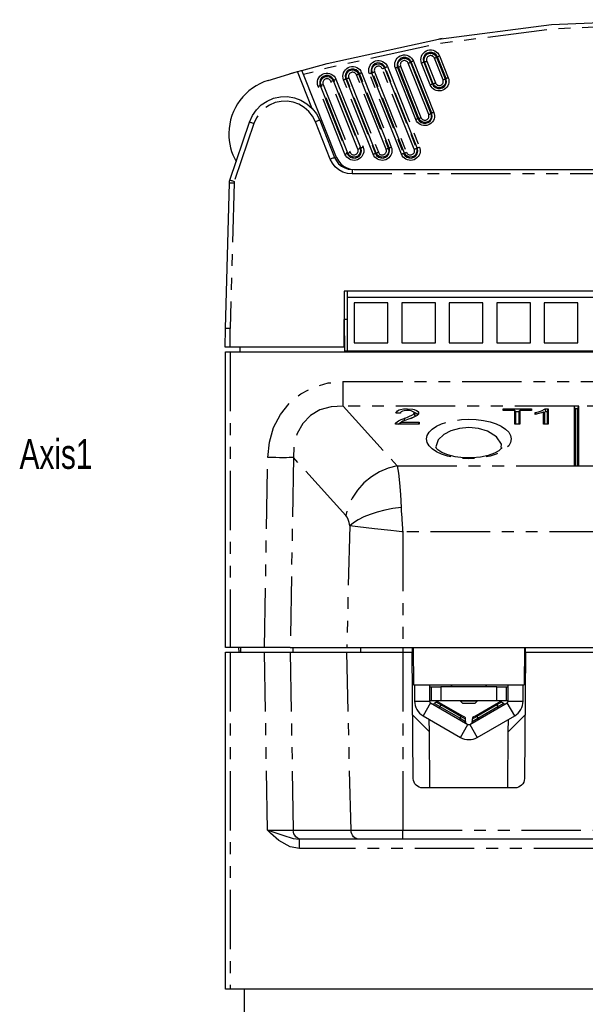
# Model space of a CAD drawing. Extents: x 31 to 367, y -51 to 345.
# Tile 2 of 11: x 39 to 99, y 7 to 113. Entities that reach past the tile are written whole.
import ezdxf

# ---------------------------------------------------------------- set-up
doc = ezdxf.new("R2010")
doc.units = 0
doc.linetypes.add('PHANTOM', pattern=[12.7, 6.35, -1.27, 1.27, -1.27, 1.27, -1.27])
doc.layers.get('0').update_dxf_attribs({"linetype": 'CONTINUOUS'})
doc.styles.add('SLDTEXTSTYLE0', font='txt', dxfattribs={"width": 0.75})

msp = doc.modelspace()

# ---------------------------------------------------------------- linework, layer by layer
at = {"color": 7, "linetype": 'CONTINUOUS'}
for p, q in [((83.665, 110.513), (83.291, 110.449)), ((65.067, 106.04), (68.188, 106.977)), ((68.852, 106.66), (68.671, 107.116)), ((68.671, 107.116), (68.671, 107.116)), ((72.385, 97.79), (68.852, 106.66)), ((60.973, 95.395), (63.07, 101.595)), ((70.575, 101.793), (72.169, 97.79)), ((74.243, 96.529), (105.85, 96.529)), ((60.513, 79.529), (60.92, 95.101)), ((73.203, 83.529), (73.15, 77.529)), ((129.703, 83.529), (73.203, 83.529)), ((73.513, 83.529), (73.513, 82.829)), ((73.513, 82.829), (73.513, 77.129)), ((129.393, 82.829), (73.513, 82.829)), ((77.853, 82.279), (74.253, 82.279)), ((74.253, 82.279), (74.253, 77.979)), ((77.853, 77.979), (77.853, 82.279)), ((79.333, 82.279), (79.333, 77.979)), ((82.933, 82.279), (79.333, 82.279)), ((82.933, 77.979), (82.933, 82.279)), ((84.413, 82.279), (84.413, 77.979)), ((88.013, 82.279), (84.413, 82.279)), ((88.013, 77.979), (88.013, 82.279)), ((93.093, 82.279), (89.493, 82.279)), ((89.493, 82.279), (89.493, 77.979)), ((93.093, 77.979), (93.093, 82.279)), ((94.573, 82.279), (94.573, 77.979)), ((98.173, 82.279), (94.573, 82.279)), ((98.173, 77.979), (98.173, 82.279)), ((73.176, 80.529), (73.232, 80.529)), ((73.232, 80.529), (73.513, 80.529)), ((73.263, 77.029), (73.232, 80.529)), ((60.46, 77.529), (60.513, 79.529)), ((74.253, 77.979), (77.853, 77.979)), ((79.333, 77.979), (82.933, 77.979)), ((84.413, 77.979), (88.013, 77.979)), ((89.493, 77.979), (93.093, 77.979)), ((94.573, 77.979), (98.173, 77.979)), ((61.012, 77.529), (60.46, 77.529)), ((60.513, 45.429), (60.513, 77.029)), ((60.513, 77.029), (61.013, 77.029)), ((73.15, 77.529), (61.012, 77.529)), ((61.013, 77.029), (158.013, 77.029)), ((62.082, 77.029), (62.086, 77.529)), ((73.262, 77.129), (129.644, 77.129)), ((79.283, 70.61), (79.278, 70.602)), ((79.956, 70.761), (79.955, 70.949)), ((90.177, 70.949), (93.212, 70.949)), ((90.177, 70.76), (90.177, 70.949)), ((90.26, 70.76), (90.177, 70.949)), ((91.421, 70.76), (90.177, 70.76)), ((91.421, 69.309), (91.421, 70.76)), ((91.543, 70.585), (91.421, 70.76)), ((91.483, 70.671), (91.906, 70.671)), ((91.543, 69.309), (91.543, 70.585)), ((91.846, 70.585), (91.968, 70.76)), ((91.846, 70.585), (91.846, 69.309)), ((91.968, 70.76), (91.968, 69.309)), ((93.212, 70.76), (91.968, 70.76)), ((93.129, 70.76), (93.212, 70.949)), ((93.212, 70.949), (93.212, 70.76)), ((93.61, 70.345), (93.61, 70.539)), ((93.693, 70.363), (93.61, 70.539)), ((94.505, 69.309), (94.505, 70.587)), ((94.627, 70.482), (94.505, 70.587)), ((94.54, 70.557), (94.756, 70.671)), ((94.682, 70.949), (95.003, 70.949)), ((94.756, 70.671), (94.682, 70.949)), ((94.756, 70.671), (94.881, 70.671)), ((94.881, 70.671), (95.003, 70.949)), ((94.881, 70.671), (94.881, 69.309)), ((95.003, 70.949), (95.003, 69.309)), ((97.763, 71.211), (97.763, 64.833)), ((97.885, 70.933), (97.763, 71.211)), ((98.263, 71.211), (97.763, 71.211)), ((97.885, 70.933), (97.885, 64.833)), ((98.141, 70.933), (97.885, 70.933)), ((98.141, 70.933), (98.263, 71.211)), ((98.141, 64.833), (98.141, 70.933)), ((98.263, 64.833), (98.263, 71.211)), ((79.209, 70.466), (78.712, 70.487)), ((78.783, 69.309), (78.714, 69.455)), ((79.117, 69.309), (79.301, 69.519)), ((79.212, 70.478), (79.205, 70.466)), ((79.301, 69.519), (81.199, 69.519)), ((79.678, 69.685), (79.609, 69.923)), ((80.774, 70.268), (80.652, 70.495)), ((81.027, 70.27), (81.149, 70.497)), ((81.107, 69.309), (81.199, 69.519)), ((81.199, 69.519), (81.199, 69.309)), ((94.627, 69.309), (94.627, 70.482)), ((81.199, 69.309), (78.662, 69.309)), ((91.968, 69.309), (91.421, 69.309)), ((95.003, 69.309), (94.505, 69.309)), ((97.763, 64.833), (98.263, 64.833)), ((60.513, 57.429), (60.513, 58.179)), ((60.513, 45.429), (60.513, 57.429)), ((61.013, 45.429), (60.513, 45.429)), ((64.673, 45.429), (61.013, 45.429)), ((61.913, 45.429), (61.917, 44.929)), ((62.117, 45.429), (62.113, 44.929)), ((67.423, 45.429), (64.673, 45.429)), ((67.423, 45.429), (73.463, 45.429)), ((67.689, 45.429), (67.686, 44.929)), ((73.463, 45.429), (79.445, 45.429)), ((79.445, 45.429), (80.563, 45.429)), ((80.451, 45.429), (80.456, 44.929)), ((80.563, 45.429), (92.463, 45.429)), ((80.563, 45.429), (80.598, 41.429)), ((92.463, 45.429), (92.428, 41.429)), ((92.463, 45.429), (103.563, 45.429)), ((92.57, 44.929), (92.574, 45.429)), ((60.513, 8.929), (60.513, 44.929)), ((60.513, 44.929), (61.013, 44.929)), ((60.513, 22.929), (60.513, 44.929)), ((61.013, 44.929), (64.672, 44.929)), ((64.672, 44.929), (67.422, 44.929)), ((67.422, 44.929), (73.463, 44.929)), ((73.463, 44.929), (79.445, 44.929)), ((79.445, 44.929), (80.456, 44.929)), ((80.573, 31.421), (80.456, 44.929)), ((92.57, 44.929), (92.452, 31.421)), ((92.57, 44.929), (103.456, 44.929)), ((80.598, 41.429), (92.428, 41.429)), ((80.713, 41.429), (80.713, 39.694)), ((82.313, 41.429), (82.313, 39.694)), ((82.313, 41.229), (82.513, 41.229)), ((82.513, 39.729), (82.513, 41.229)), ((82.513, 41.229), (83.513, 41.229)), ((89.513, 41.229), (83.513, 41.229)), ((84.563, 41.429), (84.763, 41.229)), ((88.263, 41.229), (88.463, 41.429)), ((89.513, 41.229), (90.513, 41.229)), ((90.513, 41.229), (90.513, 39.729)), ((90.513, 41.229), (90.713, 41.229)), ((90.713, 39.694), (90.713, 41.429)), ((92.313, 39.694), (92.313, 41.429)), ((82.513, 39.729), (82.313, 39.729)), ((82.413, 39.521), (86.413, 37.211)), ((83.513, 39.729), (82.513, 39.729)), ((83.017, 39.583), (82.826, 39.449)), ((83.285, 39.594), (83.58, 39.424)), ((89.513, 39.729), (83.513, 39.729)), ((83.58, 39.424), (85.745, 38.174)), ((85.613, 39.729), (85.613, 39.679)), ((85.613, 39.679), (85.863, 39.429)), ((85.641, 39.679), (85.613, 39.679)), ((87.413, 39.679), (85.641, 39.679)), ((85.883, 39.429), (85.863, 39.429)), ((87.163, 39.429), (85.883, 39.429)), ((86.613, 37.211), (90.613, 39.521)), ((87.163, 39.429), (87.413, 39.679)), ((87.28, 38.174), (89.445, 39.424)), ((87.413, 39.679), (87.413, 39.729)), ((89.445, 39.424), (89.74, 39.594)), ((90.513, 39.729), (89.513, 39.729)), ((90.2, 39.449), (90.009, 39.583)), ((90.713, 39.729), (90.513, 39.729)), ((80.514, 38.215), (82.3, 36.429)), ((81.613, 38.135), (85.613, 35.826)), ((85.745, 38.174), (86.04, 38.004)), ((86.985, 38.004), (87.28, 38.174)), ((87.413, 35.826), (91.413, 38.135)), ((90.725, 36.429), (92.511, 38.215)), ((82.3, 36.429), (82.288, 37.745)), ((86.144, 37.533), (86.164, 37.765)), ((86.861, 37.765), (86.881, 37.533)), ((90.725, 36.429), (90.737, 37.745)), ((82.352, 30.429), (82.3, 36.429)), ((90.673, 30.429), (90.725, 36.429)), ((91.452, 30.429), (81.573, 30.429)), ((68.665, 24.929), (68.432, 24.929)), ((74.837, 24.929), (68.665, 24.929)), ((79.445, 24.929), (74.837, 24.929)), ((139.58, 24.929), (79.445, 24.929)), ((60.513, 22.179), (60.513, 22.929)), ((61.013, 8.929), (60.513, 8.929)), ((158.013, 8.929), (61.013, 8.929)), ((62.513, 8.929), (62.513, 3.429))]:
    msp.add_line(p, q, dxfattribs=at)
at = {"color": 7, "linetype": 'PHANTOM'}
for p, q in [((83.754, 106.096), (82.827, 108.418)), ((83.059, 108.517), (83.147, 108.552)), ((83.059, 108.517), (83.986, 106.195)), ((84.074, 106.23), (83.147, 108.552)), ((83.379, 108.651), (84.306, 106.329)), ((77.484, 107.384), (77.572, 107.419)), ((77.484, 107.384), (80.916, 98.786)), ((81.004, 98.821), (77.572, 107.419)), ((77.804, 107.518), (81.236, 98.92)), ((80.846, 101.858), (78.665, 107.349)), ((78.985, 107.47), (78.897, 107.435)), ((78.897, 107.435), (81.078, 101.944)), ((81.166, 101.979), (78.985, 107.47)), ((79.217, 107.556), (81.398, 102.065)), ((82.219, 102.392), (80.028, 107.879)), ((80.261, 107.978), (80.349, 108.013)), ((80.261, 107.978), (82.451, 102.491)), ((82.539, 102.526), (80.349, 108.013)), ((80.581, 108.112), (82.771, 102.625)), ((82.387, 105.565), (81.464, 107.889)), ((81.785, 108.01), (81.696, 107.975)), ((81.696, 107.975), (82.619, 105.651)), ((82.707, 105.686), (81.785, 108.01)), ((82.017, 108.096), (82.94, 105.772)), ((69.734, 103.094), (68.188, 106.977)), ((73.683, 106.314), (76.843, 98.358)), ((77.67, 98.687), (74.496, 106.638)), ((74.729, 106.737), (74.817, 106.772)), ((74.729, 106.737), (77.902, 98.786)), ((77.99, 98.821), (74.817, 106.772)), ((75.049, 106.871), (78.222, 98.92)), ((79.304, 98.151), (75.887, 106.755)), ((76.207, 106.876), (76.119, 106.841)), ((76.119, 106.841), (79.536, 98.237)), ((79.625, 98.272), (76.207, 106.876)), ((76.439, 106.962), (79.857, 98.358)), ((80.684, 98.687), (77.252, 107.285)), ((73.277, 98.151), (70.395, 105.405)), ((70.716, 105.526), (70.627, 105.491)), ((70.627, 105.491), (73.509, 98.237)), ((73.597, 98.272), (70.716, 105.526)), ((70.948, 105.612), (73.829, 98.358)), ((74.656, 98.687), (71.762, 105.937)), ((71.995, 106.036), (72.083, 106.071)), ((71.995, 106.036), (74.888, 98.786)), ((74.976, 98.821), (72.083, 106.071)), ((72.315, 106.17), (75.208, 98.92)), ((76.29, 98.151), (73.13, 106.107)), ((73.451, 106.228), (73.363, 106.193)), ((73.363, 106.193), (76.523, 98.237)), ((76.611, 98.272), (73.451, 106.228)), ((82.707, 105.686), (82.619, 105.651)), ((83.986, 106.195), (84.074, 106.23)), ((82.451, 102.491), (82.539, 102.526)), ((63.543, 101.448), (61.446, 95.248)), ((71.705, 97.618), (70.111, 101.622)), ((81.166, 101.979), (81.078, 101.944)), ((73.597, 98.272), (73.509, 98.237)), ((74.888, 98.786), (74.976, 98.821)), ((76.611, 98.272), (76.523, 98.237)), ((77.902, 98.786), (77.99, 98.821)), ((79.625, 98.272), (79.536, 98.237)), ((80.916, 98.786), (81.004, 98.821)), ((72.385, 97.79), (72.2, 97.716)), ((74.028, 96.529), (74.028, 96.043)), ((129.077, 96.043), (74.028, 96.043)), ((61.42, 95.101), (61.012, 79.529)), ((61.012, 77.529), (61.012, 79.529)), ((61.013, 77.029), (61.013, 45.429)), ((73.092, 71.211), (73.092, 73.851)), ((73.092, 73.851), (145.934, 73.851)), ((73.092, 71.211), (78.861, 64.833)), ((97.763, 71.211), (73.092, 71.211)), ((120.763, 71.211), (98.263, 71.211)), ((64.673, 45.429), (65.022, 65.731)), ((67.772, 65.731), (67.423, 45.429)), ((73.361, 59.552), (67.772, 65.731)), ((78.861, 64.833), (97.763, 64.833)), ((98.263, 64.833), (120.763, 64.833)), ((73.776, 58.446), (73.463, 45.429)), ((79.445, 57.792), (79.445, 45.429)), ((139.58, 57.792), (79.445, 57.792)), ((74.934, 45.429), (74.93, 44.929)), ((79.445, 45.429), (79.445, 44.929)), ((61.013, 44.929), (61.013, 8.929)), ((64.999, 25.903), (64.672, 44.929)), ((67.422, 44.929), (67.749, 25.903)), ((73.92, 25.903), (73.463, 44.929)), ((79.445, 44.929), (79.445, 25.903)), ((83.513, 41.229), (83.513, 39.729)), ((89.513, 39.729), (89.513, 41.229)), ((80.713, 39.694), (82.313, 39.694)), ((82.413, 39.521), (81.613, 38.135)), ((82.826, 39.449), (83.402, 39.116)), ((83.508, 39.299), (83.017, 39.583)), ((83.402, 39.116), (83.33, 38.991)), ((83.508, 39.299), (83.402, 39.116)), ((83.402, 39.116), (85.567, 37.866)), ((83.58, 39.424), (83.508, 39.299)), ((85.673, 38.049), (83.508, 39.299)), ((89.517, 39.299), (87.352, 38.049)), ((87.458, 37.866), (89.623, 39.116)), ((89.517, 39.299), (89.445, 39.424)), ((90.009, 39.583), (89.517, 39.299)), ((89.517, 39.299), (89.623, 39.116)), ((89.623, 39.116), (90.2, 39.449)), ((89.623, 39.116), (89.695, 38.991)), ((91.413, 38.135), (90.613, 39.521)), ((90.713, 39.694), (92.313, 39.694)), ((85.673, 38.049), (85.567, 37.866)), ((85.673, 38.049), (85.745, 38.174)), ((86.164, 37.765), (85.673, 38.049)), ((87.352, 38.049), (86.861, 37.765)), ((87.28, 38.174), (87.352, 38.049)), ((87.352, 38.049), (87.458, 37.866)), ((85.567, 37.866), (85.495, 37.741)), ((85.567, 37.866), (86.144, 37.533)), ((85.613, 35.826), (86.413, 37.211)), ((86.613, 37.211), (87.413, 35.826)), ((86.881, 37.533), (87.458, 37.866)), ((87.458, 37.866), (87.53, 37.741)), ((67.749, 25.903), (73.92, 25.903)), ((73.92, 25.903), (79.445, 25.903)), ((79.445, 25.903), (139.58, 25.903)), ((79.445, 24.929), (79.445, 25.903)), ((68.432, 23.956), (68.432, 24.929)), ((150.594, 23.956), (68.432, 23.956))]:
    msp.add_line(p, q, dxfattribs=at)
at = {"color": 7, "linetype": 'CONTINUOUS', "flags": 128}
for points in [[(68.671, 107.116), (71.379, 107.856), (83.275, 110.447), (95.349, 112.008), (107.513, 112.529)], [(68.148, 106.966), (68.045, 106.936), (67.399, 106.748)], [(68.188, 106.977), (68.348, 107.024), (68.491, 107.064), (68.599, 107.095), (68.66, 107.112), (68.671, 107.116)], [(63.07, 101.595), (63.375, 102.279), (63.802, 102.894), (64.336, 103.418), (64.959, 103.834), (65.648, 104.126), (66.38, 104.285), (67.128, 104.305), (67.867, 104.185), (68.57, 103.929), (69.214, 103.547), (69.775, 103.051), (70.234, 102.46), (70.575, 101.793)], [(72.169, 97.79), (72.352, 97.437), (72.6, 97.128), (72.905, 96.874), (73.254, 96.685), (73.633, 96.569), (74.028, 96.529)], [(72.385, 97.79), (72.567, 97.437), (72.816, 97.128), (73.12, 96.874), (73.469, 96.685), (73.848, 96.569), (74.243, 96.529)], [(60.92, 95.101), (60.928, 95.2), (60.946, 95.299), (60.973, 95.395)], [(61.012, 79.529), (60.821, 79.53), (60.659, 79.53), (60.551, 79.53), (60.513, 79.529)], [(78.712, 70.487), (78.87, 70.719), (79.082, 70.829), (79.215, 70.871), (79.524, 70.927), (79.955, 70.949)], [(79.945, 70.76), (79.609, 70.735), (79.424, 70.687), (79.289, 70.615), (79.224, 70.535), (79.209, 70.466)], [(80.652, 70.495), (80.618, 70.582), (80.507, 70.661), (80.351, 70.717), (80.155, 70.75), (79.945, 70.76)], [(79.955, 70.949), (80.524, 70.904), (80.68, 70.869), (80.93, 70.772), (81.098, 70.64), (81.11, 70.623), (81.121, 70.606), (81.13, 70.588), (81.143, 70.553), (81.149, 70.497)], [(80.581, 70.607), (80.607, 70.601), (80.827, 70.518), (80.979, 70.402), (80.991, 70.386), (81, 70.37), (81.016, 70.338), (81.021, 70.322), (81.027, 70.27)], [(93.61, 70.539), (93.966, 70.626), (94.289, 70.735), (94.682, 70.949)], [(94.505, 70.587), (94.266, 70.502), (94.005, 70.429), (93.61, 70.345)], [(78.662, 69.309), (78.665, 69.355), (78.682, 69.405), (78.714, 69.455)], [(78.714, 69.455), (78.986, 69.668), (79.276, 69.802), (79.609, 69.923)], [(78.957, 69.309), (79.108, 69.424), (79.288, 69.505)], [(80.073, 69.824), (79.668, 69.681), (79.473, 69.606), (79.301, 69.519)], [(79.609, 69.923), (79.629, 69.93), (79.709, 69.958), (80.023, 70.076), (80.568, 70.351), (80.62, 70.406), (80.637, 70.435), (80.652, 70.495)], [(81.149, 70.497), (81.135, 70.418), (81.117, 70.379), (80.979, 70.231), (80.548, 70.004), (80.073, 69.824)], [(80.322, 69.918), (80.653, 70.081), (80.721, 70.145), (80.746, 70.179), (80.763, 70.213), (80.774, 70.268)], [(80.774, 70.268), (80.721, 70.386), (80.667, 70.421)], [(90.04, 66.803), (90.039, 66.8), (89.965, 66.683), (89.717, 66.463), (89.243, 66.199), (88.576, 65.961), (87.76, 65.788), (86.858, 65.703), (85.931, 65.716), (85.043, 65.825), (84.254, 66.02), (83.625, 66.274), (83.206, 66.541), (83.015, 66.744), (82.984, 66.809), (82.984, 66.81)], [(81.573, 30.429), (81.379, 30.448), (81.193, 30.505), (81.021, 30.596), (80.869, 30.719), (80.745, 30.869), (80.652, 31.041), (80.594, 31.227), (80.573, 31.421)], [(92.452, 31.421), (92.431, 31.227), (92.373, 31.041), (92.28, 30.869), (92.156, 30.719), (92.005, 30.596), (91.833, 30.505), (91.646, 30.448), (91.452, 30.429)]]:
    msp.add_lwpolyline(points, dxfattribs=at)
at = {"color": 7, "linetype": 'PHANTOM', "flags": 128}
for points in [[(107.513, 112.043), (95.392, 111.523), (83.36, 109.967), (71.506, 107.386), (68.852, 106.66)], [(78.665, 107.349), (78.611, 107.532), (78.592, 107.721), (78.608, 107.91), (78.658, 108.094), (78.741, 108.265), (78.855, 108.418), (78.994, 108.547), (79.155, 108.649), (79.331, 108.719), (79.518, 108.756), (79.708, 108.757), (79.896, 108.724), (80.074, 108.657), (80.236, 108.559), (80.378, 108.432), (80.494, 108.281), (80.581, 108.112)], [(80.349, 108.013), (80.218, 108.23), (80.016, 108.398), (79.771, 108.491), (79.509, 108.496), (79.259, 108.415), (79.051, 108.256), (78.907, 108.036), (78.844, 107.782), (78.868, 107.52), (78.897, 107.435)], [(78.985, 107.47), (78.937, 107.696), (78.966, 107.924), (79.07, 108.13), (79.236, 108.291), (79.445, 108.387), (79.675, 108.408), (79.898, 108.353), (80.091, 108.226), (80.231, 108.043), (80.261, 107.978)], [(81.464, 107.889), (81.411, 108.071), (81.391, 108.26), (81.407, 108.45), (81.458, 108.633), (81.541, 108.804), (81.654, 108.957), (81.793, 109.086), (81.954, 109.188), (82.131, 109.258), (82.317, 109.295), (82.507, 109.296), (82.694, 109.263), (82.872, 109.196), (83.035, 109.098), (83.177, 108.971), (83.293, 108.821), (83.379, 108.651)], [(83.147, 108.552), (83.016, 108.769), (82.815, 108.937), (82.57, 109.029), (82.307, 109.035), (82.058, 108.954), (81.85, 108.794), (81.707, 108.575), (81.643, 108.321), (81.668, 108.06), (81.696, 107.975)], [(81.785, 108.01), (81.737, 108.235), (81.766, 108.464), (81.869, 108.669), (82.035, 108.83), (82.244, 108.926), (82.474, 108.947), (82.697, 108.892), (82.89, 108.765), (83.029, 108.582), (83.059, 108.517)], [(82.827, 108.418), (82.79, 108.49), (82.741, 108.554), (82.681, 108.607), (82.613, 108.649), (82.537, 108.677), (82.458, 108.691), (82.378, 108.691), (82.299, 108.675), (82.224, 108.645), (82.156, 108.602), (82.097, 108.548), (82.049, 108.483), (82.014, 108.411), (81.993, 108.333), (81.986, 108.253), (81.994, 108.173), (82.017, 108.096)], [(82.827, 108.418), (82.872, 108.436), (82.915, 108.454), (82.954, 108.47), (82.989, 108.485), (83.018, 108.497), (83.04, 108.507), (83.054, 108.514), (83.059, 108.517)], [(83.379, 108.651), (83.335, 108.633), (83.292, 108.616), (83.252, 108.599), (83.217, 108.585), (83.188, 108.572), (83.166, 108.562), (83.153, 108.556), (83.147, 108.552)], [(73.13, 106.107), (73.077, 106.29), (73.058, 106.479), (73.074, 106.669), (73.124, 106.852), (73.207, 107.023), (73.321, 107.176), (73.46, 107.306), (73.621, 107.408), (73.798, 107.478), (73.985, 107.515), (74.175, 107.517), (74.363, 107.484), (74.541, 107.416), (74.704, 107.318), (74.846, 107.191), (74.962, 107.04), (75.049, 106.871)], [(75.887, 106.755), (75.833, 106.938), (75.814, 107.127), (75.83, 107.316), (75.88, 107.5), (75.964, 107.671), (76.077, 107.824), (76.216, 107.953), (76.377, 108.055), (76.554, 108.125), (76.741, 108.162), (76.931, 108.164), (77.118, 108.131), (77.297, 108.064), (77.459, 107.965), (77.601, 107.838), (77.717, 107.688), (77.804, 107.518)], [(77.572, 107.419), (77.441, 107.636), (77.24, 107.805), (76.994, 107.897), (76.731, 107.903), (76.482, 107.821), (76.273, 107.662), (76.129, 107.443), (76.066, 107.188), (76.091, 106.926), (76.119, 106.841)], [(76.207, 106.876), (76.159, 107.102), (76.189, 107.33), (76.292, 107.537), (76.458, 107.697), (76.668, 107.793), (76.897, 107.815), (77.121, 107.759), (77.314, 107.633), (77.454, 107.449), (77.484, 107.384)], [(77.252, 107.285), (77.215, 107.357), (77.166, 107.421), (77.106, 107.475), (77.037, 107.517), (76.961, 107.545), (76.882, 107.559), (76.801, 107.558), (76.722, 107.543), (76.647, 107.513), (76.579, 107.47), (76.52, 107.415), (76.472, 107.35), (76.437, 107.278), (76.415, 107.2), (76.409, 107.119), (76.417, 107.039), (76.439, 106.962)], [(77.252, 107.285), (77.296, 107.303), (77.339, 107.321), (77.379, 107.337), (77.414, 107.352), (77.443, 107.364), (77.465, 107.374), (77.478, 107.381), (77.484, 107.384)], [(77.572, 107.419), (77.577, 107.423), (77.591, 107.43), (77.613, 107.439), (77.642, 107.452), (77.677, 107.467), (77.716, 107.483), (77.759, 107.5), (77.804, 107.518)], [(78.897, 107.435), (78.891, 107.434), (78.876, 107.429), (78.854, 107.422), (78.825, 107.411), (78.79, 107.398), (78.751, 107.383), (78.709, 107.367), (78.665, 107.349)], [(78.985, 107.47), (78.991, 107.471), (79.006, 107.476), (79.028, 107.484), (79.057, 107.494), (79.091, 107.507), (79.131, 107.522), (79.173, 107.539), (79.217, 107.556)], [(80.028, 107.879), (79.992, 107.951), (79.943, 108.015), (79.883, 108.068), (79.814, 108.11), (79.738, 108.138), (79.659, 108.152), (79.579, 108.152), (79.5, 108.136), (79.425, 108.106), (79.357, 108.063), (79.298, 108.008), (79.25, 107.944), (79.214, 107.871), (79.193, 107.794), (79.186, 107.713), (79.195, 107.633), (79.217, 107.556)], [(80.028, 107.879), (80.073, 107.897), (80.116, 107.915), (80.156, 107.931), (80.191, 107.946), (80.22, 107.958), (80.241, 107.968), (80.255, 107.975), (80.261, 107.978)], [(80.581, 108.112), (80.536, 108.094), (80.493, 108.077), (80.454, 108.06), (80.419, 108.046), (80.39, 108.033), (80.368, 108.023), (80.354, 108.017), (80.349, 108.013)], [(81.696, 107.975), (81.69, 107.973), (81.676, 107.969), (81.654, 107.961), (81.625, 107.951), (81.59, 107.938), (81.551, 107.923), (81.508, 107.906), (81.464, 107.889)], [(81.785, 108.01), (81.791, 108.011), (81.805, 108.016), (81.827, 108.023), (81.856, 108.034), (81.891, 108.047), (81.93, 108.062), (81.973, 108.078), (82.017, 108.096)], [(70.395, 105.405), (70.342, 105.588), (70.322, 105.778), (70.338, 105.967), (70.389, 106.151), (70.472, 106.322), (70.586, 106.476), (70.725, 106.605), (70.886, 106.707), (71.063, 106.777), (71.25, 106.814), (71.441, 106.816), (71.628, 106.783), (71.807, 106.716), (71.97, 106.617), (72.112, 106.49), (72.228, 106.339), (72.315, 106.17)], [(72.083, 106.071), (71.952, 106.287), (71.75, 106.456), (71.504, 106.549), (71.241, 106.555), (70.991, 106.473), (70.782, 106.314), (70.638, 106.094), (70.574, 105.839), (70.599, 105.577), (70.627, 105.491)], [(70.716, 105.526), (70.668, 105.752), (70.697, 105.982), (70.801, 106.188), (70.967, 106.349), (71.177, 106.445), (71.407, 106.467), (71.631, 106.411), (71.824, 106.284), (71.965, 106.101), (71.995, 106.036)], [(74.817, 106.772), (74.686, 106.989), (74.484, 107.157), (74.238, 107.25), (73.976, 107.255), (73.726, 107.174), (73.517, 107.015), (73.373, 106.795), (73.31, 106.54), (73.334, 106.279), (73.363, 106.193)], [(73.451, 106.228), (73.403, 106.454), (73.432, 106.683), (73.536, 106.889), (73.702, 107.05), (73.912, 107.146), (74.142, 107.168), (74.366, 107.112), (74.558, 106.985), (74.699, 106.802), (74.729, 106.737)], [(73.451, 106.228), (73.457, 106.229), (73.471, 106.234), (73.494, 106.241), (73.522, 106.252), (73.557, 106.265), (73.597, 106.28), (73.639, 106.296), (73.683, 106.314)], [(74.496, 106.638), (74.46, 106.71), (74.41, 106.773), (74.35, 106.827), (74.281, 106.869), (74.206, 106.898), (74.126, 106.912), (74.045, 106.911), (73.966, 106.895), (73.891, 106.865), (73.823, 106.822), (73.764, 106.767), (73.716, 106.702), (73.68, 106.63), (73.659, 106.552), (73.652, 106.472), (73.66, 106.391), (73.683, 106.314)], [(74.496, 106.638), (74.541, 106.656), (74.584, 106.673), (74.624, 106.689), (74.659, 106.704), (74.687, 106.717), (74.709, 106.726), (74.723, 106.733), (74.729, 106.737)], [(74.817, 106.772), (74.822, 106.775), (74.836, 106.782), (74.858, 106.792), (74.887, 106.804), (74.921, 106.819), (74.961, 106.835), (75.004, 106.853), (75.049, 106.871)], [(75.887, 106.755), (75.931, 106.772), (75.973, 106.789), (76.013, 106.804), (76.047, 106.817), (76.076, 106.827), (76.098, 106.835), (76.113, 106.84), (76.119, 106.841)], [(76.207, 106.876), (76.213, 106.877), (76.228, 106.882), (76.25, 106.889), (76.279, 106.9), (76.314, 106.913), (76.353, 106.928), (76.395, 106.945), (76.439, 106.962)], [(84.306, 106.329), (84.358, 106.157), (84.379, 105.978), (84.369, 105.798), (84.328, 105.623), (84.257, 105.457), (84.158, 105.307), (84.034, 105.176), (83.89, 105.068), (83.729, 104.987), (83.556, 104.935), (83.378, 104.914), (83.198, 104.925), (83.022, 104.966), (82.857, 105.037), (82.706, 105.136), (82.575, 105.26), (82.468, 105.404), (82.387, 105.565)], [(84.306, 106.329), (84.262, 106.312), (84.219, 106.294), (84.179, 106.278), (84.144, 106.263), (84.115, 106.25), (84.093, 106.241), (84.079, 106.234), (84.074, 106.23)], [(70.395, 105.405), (70.439, 105.423), (70.482, 105.439), (70.521, 105.454), (70.556, 105.467), (70.585, 105.478), (70.607, 105.485), (70.621, 105.49), (70.627, 105.491)], [(70.716, 105.526), (70.722, 105.528), (70.736, 105.532), (70.758, 105.54), (70.787, 105.55), (70.822, 105.563), (70.861, 105.578), (70.904, 105.595), (70.948, 105.612)], [(71.762, 105.937), (71.726, 106.009), (71.676, 106.073), (71.616, 106.127), (71.547, 106.168), (71.471, 106.197), (71.392, 106.211), (71.311, 106.21), (71.231, 106.195), (71.156, 106.165), (71.088, 106.121), (71.029, 106.066), (70.981, 106.002), (70.945, 105.929), (70.924, 105.851), (70.917, 105.77), (70.925, 105.69), (70.948, 105.612)], [(71.762, 105.937), (71.807, 105.955), (71.85, 105.972), (71.89, 105.988), (71.925, 106.003), (71.953, 106.016), (71.975, 106.025), (71.989, 106.032), (71.995, 106.036)], [(72.083, 106.071), (72.088, 106.074), (72.102, 106.081), (72.124, 106.091), (72.153, 106.103), (72.187, 106.118), (72.227, 106.134), (72.27, 106.152), (72.315, 106.17)], [(73.13, 106.107), (73.175, 106.124), (73.217, 106.141), (73.256, 106.156), (73.291, 106.169), (73.32, 106.179), (73.342, 106.187), (73.356, 106.191), (73.363, 106.193)], [(82.619, 105.651), (82.613, 105.65), (82.599, 105.645), (82.577, 105.638), (82.548, 105.627), (82.513, 105.614), (82.474, 105.599), (82.431, 105.583), (82.387, 105.565)], [(82.619, 105.651), (82.749, 105.434), (82.951, 105.265), (83.197, 105.172), (83.459, 105.165), (83.709, 105.246), (83.918, 105.405), (84.063, 105.624), (84.127, 105.879), (84.104, 106.141), (84.074, 106.23)], [(83.986, 106.195), (84.034, 105.969), (84.005, 105.74), (83.902, 105.534), (83.736, 105.373), (83.526, 105.276), (83.296, 105.254), (83.072, 105.31), (82.878, 105.436), (82.738, 105.62), (82.707, 105.686)], [(82.707, 105.686), (82.714, 105.688), (82.728, 105.692), (82.75, 105.7), (82.779, 105.71), (82.814, 105.723), (82.853, 105.738), (82.896, 105.755), (82.94, 105.772)], [(82.94, 105.772), (82.974, 105.704), (83.02, 105.643), (83.075, 105.59), (83.139, 105.548), (83.209, 105.518), (83.284, 105.5), (83.36, 105.496), (83.436, 105.505), (83.509, 105.527), (83.577, 105.561), (83.639, 105.607), (83.691, 105.663), (83.733, 105.726), (83.763, 105.797), (83.781, 105.871), (83.785, 105.947), (83.776, 106.023), (83.754, 106.096)], [(83.754, 106.096), (83.798, 106.114), (83.841, 106.132), (83.881, 106.148), (83.916, 106.163), (83.945, 106.175), (83.967, 106.185), (83.981, 106.192), (83.986, 106.195)], [(70.111, 101.622), (69.812, 102.205), (69.411, 102.722), (68.92, 103.156), (68.357, 103.49), (67.741, 103.714), (67.094, 103.819), (66.44, 103.802), (65.799, 103.663), (65.196, 103.407), (64.652, 103.043), (64.184, 102.584), (63.81, 102.046), (63.543, 101.448)], [(82.771, 102.625), (82.823, 102.452), (82.844, 102.272), (82.834, 102.092), (82.793, 101.916), (82.721, 101.75), (82.622, 101.599), (82.498, 101.467), (82.353, 101.359), (82.192, 101.278), (82.019, 101.226), (81.839, 101.205), (81.659, 101.215), (81.483, 101.257), (81.317, 101.329), (81.166, 101.428), (81.035, 101.552), (80.927, 101.697), (80.846, 101.858)], [(81.078, 101.944), (81.208, 101.727), (81.41, 101.557), (81.657, 101.463), (81.92, 101.456), (82.172, 101.537), (82.382, 101.696), (82.528, 101.916), (82.593, 102.172), (82.569, 102.435), (82.539, 102.526)], [(82.451, 102.491), (82.5, 102.264), (82.47, 102.034), (82.366, 101.826), (82.199, 101.664), (81.989, 101.567), (81.757, 101.545), (81.532, 101.601), (81.338, 101.728), (81.197, 101.913), (81.166, 101.979)], [(81.398, 102.065), (81.433, 101.996), (81.479, 101.935), (81.535, 101.882), (81.599, 101.839), (81.67, 101.809), (81.745, 101.791), (81.822, 101.787), (81.898, 101.796), (81.972, 101.818), (82.041, 101.853), (82.103, 101.899), (82.155, 101.955), (82.198, 102.019), (82.228, 102.09), (82.246, 102.165), (82.25, 102.242), (82.241, 102.318), (82.219, 102.392)], [(82.219, 102.392), (82.263, 102.41), (82.306, 102.427), (82.346, 102.444), (82.381, 102.458), (82.41, 102.471), (82.432, 102.481), (82.445, 102.488), (82.451, 102.491)], [(82.771, 102.625), (82.726, 102.607), (82.684, 102.59), (82.644, 102.573), (82.609, 102.558), (82.58, 102.546), (82.558, 102.536), (82.544, 102.529), (82.539, 102.526)], [(63.07, 101.595), (63.08, 101.594), (63.107, 101.588), (63.151, 101.575), (63.21, 101.557), (63.281, 101.534), (63.363, 101.508), (63.451, 101.479), (63.543, 101.448)], [(70.575, 101.793), (70.565, 101.792), (70.538, 101.784), (70.495, 101.769), (70.437, 101.748), (70.367, 101.721), (70.287, 101.691), (70.201, 101.657), (70.111, 101.622)], [(81.078, 101.944), (81.072, 101.943), (81.057, 101.938), (81.035, 101.931), (81.006, 101.92), (80.971, 101.907), (80.932, 101.892), (80.89, 101.876), (80.846, 101.858)], [(81.166, 101.979), (81.172, 101.981), (81.187, 101.985), (81.209, 101.993), (81.238, 102.003), (81.272, 102.016), (81.312, 102.031), (81.354, 102.048), (81.398, 102.065)], [(75.208, 98.92), (75.261, 98.747), (75.282, 98.567), (75.272, 98.386), (75.23, 98.209), (75.158, 98.043), (75.059, 97.891), (74.935, 97.759), (74.789, 97.651), (74.627, 97.569), (74.454, 97.517), (74.274, 97.496), (74.093, 97.506), (73.916, 97.548), (73.75, 97.62), (73.598, 97.719), (73.466, 97.844), (73.358, 97.989), (73.277, 98.151)], [(74.976, 98.821), (74.982, 98.825), (74.996, 98.832), (75.017, 98.841), (75.046, 98.854), (75.081, 98.869), (75.121, 98.885), (75.164, 98.903), (75.208, 98.92)], [(78.222, 98.92), (78.274, 98.747), (78.296, 98.567), (78.285, 98.386), (78.244, 98.209), (78.172, 98.043), (78.073, 97.891), (77.948, 97.759), (77.803, 97.651), (77.641, 97.569), (77.468, 97.517), (77.287, 97.496), (77.106, 97.506), (76.93, 97.548), (76.764, 97.62), (76.612, 97.719), (76.48, 97.844), (76.372, 97.989), (76.29, 98.151)], [(77.99, 98.821), (77.995, 98.825), (78.009, 98.832), (78.031, 98.841), (78.06, 98.854), (78.095, 98.869), (78.135, 98.885), (78.178, 98.903), (78.222, 98.92)], [(81.236, 98.92), (81.288, 98.747), (81.31, 98.567), (81.299, 98.386), (81.258, 98.209), (81.186, 98.043), (81.087, 97.891), (80.962, 97.759), (80.817, 97.651), (80.655, 97.569), (80.481, 97.517), (80.301, 97.496), (80.12, 97.506), (79.944, 97.548), (79.777, 97.62), (79.626, 97.719), (79.494, 97.844), (79.386, 97.989), (79.304, 98.151)], [(81.004, 98.821), (81.009, 98.825), (81.023, 98.832), (81.045, 98.841), (81.074, 98.854), (81.109, 98.869), (81.148, 98.885), (81.191, 98.903), (81.236, 98.92)], [(73.277, 98.151), (73.321, 98.169), (73.363, 98.185), (73.402, 98.2), (73.437, 98.213), (73.466, 98.224), (73.488, 98.231), (73.503, 98.236), (73.509, 98.237)], [(73.509, 98.237), (73.639, 98.02), (73.841, 97.848), (74.089, 97.754), (74.354, 97.747), (74.606, 97.827), (74.818, 97.987), (74.965, 98.208), (75.03, 98.465), (75.007, 98.729), (74.976, 98.821)], [(74.888, 98.786), (74.937, 98.558), (74.908, 98.327), (74.803, 98.118), (74.636, 97.956), (74.424, 97.858), (74.191, 97.836), (73.965, 97.892), (73.77, 98.02), (73.628, 98.205), (73.597, 98.272)], [(73.597, 98.272), (73.603, 98.274), (73.618, 98.278), (73.64, 98.286), (73.669, 98.296), (73.703, 98.309), (73.743, 98.324), (73.785, 98.341), (73.829, 98.358)], [(73.829, 98.358), (73.864, 98.289), (73.91, 98.227), (73.967, 98.173), (74.032, 98.131), (74.103, 98.1), (74.179, 98.082), (74.256, 98.078), (74.333, 98.087), (74.407, 98.109), (74.477, 98.144), (74.539, 98.19), (74.592, 98.247), (74.635, 98.312), (74.665, 98.383), (74.683, 98.459), (74.688, 98.536), (74.678, 98.613), (74.656, 98.687)], [(74.656, 98.687), (74.701, 98.705), (74.744, 98.723), (74.783, 98.739), (74.818, 98.754), (74.847, 98.766), (74.869, 98.776), (74.883, 98.783), (74.888, 98.786)], [(76.29, 98.151), (76.335, 98.169), (76.377, 98.185), (76.416, 98.2), (76.451, 98.213), (76.48, 98.224), (76.502, 98.231), (76.516, 98.236), (76.523, 98.237)], [(76.523, 98.237), (76.652, 98.02), (76.855, 97.848), (77.103, 97.754), (77.368, 97.747), (77.62, 97.827), (77.832, 97.987), (77.978, 98.208), (78.044, 98.465), (78.02, 98.729), (77.99, 98.821)], [(77.902, 98.786), (77.951, 98.558), (77.921, 98.327), (77.817, 98.118), (77.649, 97.956), (77.437, 97.858), (77.205, 97.836), (76.979, 97.892), (76.784, 98.02), (76.642, 98.205), (76.611, 98.272)], [(76.611, 98.272), (76.617, 98.274), (76.631, 98.278), (76.653, 98.286), (76.682, 98.296), (76.717, 98.309), (76.756, 98.324), (76.799, 98.341), (76.843, 98.358)], [(76.843, 98.358), (76.878, 98.289), (76.924, 98.227), (76.981, 98.173), (77.046, 98.131), (77.117, 98.1), (77.192, 98.082), (77.27, 98.078), (77.347, 98.087), (77.421, 98.109), (77.491, 98.144), (77.553, 98.19), (77.606, 98.247), (77.649, 98.312), (77.679, 98.383), (77.697, 98.459), (77.701, 98.536), (77.692, 98.613), (77.67, 98.687)], [(77.67, 98.687), (77.715, 98.705), (77.757, 98.723), (77.797, 98.739), (77.832, 98.754), (77.861, 98.766), (77.883, 98.776), (77.897, 98.783), (77.902, 98.786)], [(79.304, 98.151), (79.348, 98.169), (79.391, 98.185), (79.43, 98.2), (79.465, 98.213), (79.494, 98.224), (79.516, 98.231), (79.53, 98.236), (79.536, 98.237)], [(79.536, 98.237), (79.666, 98.02), (79.869, 97.848), (80.117, 97.754), (80.382, 97.747), (80.634, 97.827), (80.845, 97.987), (80.992, 98.208), (81.058, 98.465), (81.034, 98.729), (81.004, 98.821)], [(80.916, 98.786), (80.965, 98.558), (80.935, 98.327), (80.831, 98.118), (80.663, 97.956), (80.451, 97.858), (80.219, 97.836), (79.993, 97.892), (79.797, 98.02), (79.656, 98.205), (79.625, 98.272)], [(79.625, 98.272), (79.631, 98.274), (79.645, 98.278), (79.667, 98.286), (79.696, 98.296), (79.731, 98.309), (79.77, 98.324), (79.813, 98.341), (79.857, 98.358)], [(79.857, 98.358), (79.892, 98.289), (79.938, 98.227), (79.994, 98.173), (80.059, 98.131), (80.131, 98.1), (80.206, 98.082), (80.284, 98.078), (80.361, 98.087), (80.435, 98.109), (80.504, 98.144), (80.567, 98.19), (80.62, 98.247), (80.662, 98.312), (80.693, 98.383), (80.711, 98.459), (80.715, 98.536), (80.706, 98.613), (80.684, 98.687)], [(80.684, 98.687), (80.728, 98.705), (80.771, 98.723), (80.811, 98.739), (80.846, 98.754), (80.875, 98.766), (80.897, 98.776), (80.91, 98.783), (80.916, 98.786)], [(72.169, 97.79), (72.16, 97.788), (72.133, 97.78), (72.09, 97.765), (72.032, 97.744), (71.962, 97.718), (71.882, 97.687), (71.795, 97.653), (71.705, 97.618)], [(74.028, 96.043), (73.534, 96.092), (73.06, 96.237), (72.624, 96.473), (72.244, 96.791), (71.933, 97.178), (71.705, 97.618)], [(60.92, 95.101), (60.93, 95.103), (60.959, 95.105), (61.005, 95.106), (61.067, 95.106), (61.143, 95.106), (61.229, 95.105), (61.323, 95.103), (61.42, 95.101)], [(60.973, 95.395), (60.983, 95.394), (61.01, 95.387), (61.054, 95.375), (61.113, 95.357), (61.185, 95.334), (61.266, 95.308), (61.354, 95.279), (61.446, 95.248)], [(61.446, 95.248), (61.433, 95.2), (61.424, 95.151), (61.42, 95.101)], [(65.022, 65.731), (65.195, 67.393), (65.653, 68.948), (66.382, 70.351), (67.359, 71.56), (68.557, 72.54), (69.94, 73.261), (71.466, 73.703), (73.092, 73.851)], [(73.092, 71.211), (71.789, 71.158), (70.603, 70.824), (69.579, 70.222), (68.756, 69.375), (68.168, 68.316), (67.835, 67.086), (67.772, 65.731)], [(86.513, 69.826), (87.299, 69.794), (88.062, 69.699), (88.777, 69.543), (89.424, 69.332), (89.982, 69.072), (90.435, 68.77), (90.768, 68.437), (90.972, 68.081), (91.041, 67.715), (90.972, 67.348), (90.768, 66.992), (90.435, 66.659), (89.982, 66.357), (89.424, 66.097), (88.777, 65.886), (88.062, 65.73), (87.299, 65.635), (86.513, 65.603), (85.726, 65.635), (84.964, 65.73), (84.248, 65.886), (83.602, 66.097), (83.044, 66.357), (82.591, 66.659), (82.257, 66.992), (82.053, 67.348), (81.984, 67.715), (82.053, 68.081), (82.257, 68.437), (82.591, 68.77), (83.044, 69.072), (83.602, 69.332), (84.248, 69.543), (84.964, 69.699), (85.726, 69.794), (86.513, 69.826)], [(86.513, 68.929), (85.513, 68.842), (84.604, 68.594), (83.825, 68.187), (83.244, 67.615), (82.986, 66.892), (83.005, 66.819)], [(89.981, 66.806), (89.99, 67.178), (89.483, 67.958), (88.507, 68.56), (87.537, 68.838), (86.513, 68.929)], [(67.772, 65.731), (67.57, 65.725), (67.314, 65.72), (67.011, 65.717), (66.665, 65.716), (66.286, 65.717), (65.879, 65.72), (65.455, 65.725), (65.022, 65.731)], [(78.861, 64.833), (77.901, 64.597), (76.969, 64.208), (76.093, 63.677), (75.299, 63.018), (74.611, 62.253), (74.048, 61.403), (73.627, 60.494), (73.361, 59.552)], [(78.861, 64.833), (79, 64.048), (79.118, 63.023), (79.211, 61.794), (79.276, 60.409)], [(79.276, 60.409), (78.402, 60.282), (77.547, 60.112), (76.73, 59.903), (75.968, 59.658), (75.278, 59.384), (74.674, 59.087), (74.169, 58.772), (73.776, 58.446)], [(79.276, 60.409), (79.292, 60.021), (79.334, 59.293), (79.351, 59.04), (79.375, 58.702), (79.393, 58.464), (79.406, 58.292), (79.416, 58.165), (79.423, 58.071), (79.429, 58.001), (79.433, 57.949), (79.436, 57.909), (79.438, 57.88), (79.44, 57.858), (79.441, 57.842), (79.442, 57.829), (79.443, 57.826), (79.443, 57.818), (79.444, 57.81), (79.445, 57.792)], [(73.776, 58.446), (73.712, 58.792), (73.618, 59.1), (73.5, 59.356), (73.361, 59.552)], [(79.445, 57.792), (79.428, 57.794), (79.362, 57.8), (78.787, 57.859), (78.16, 57.923), (76.425, 58.104), (74.637, 58.314), (73.776, 58.446)], [(64.999, 25.903), (65.575, 25.9), (66.13, 25.899), (66.643, 25.898), (67.094, 25.899), (67.467, 25.9), (67.749, 25.903)], [(64.999, 25.903), (65.009, 25.9), (65.452, 25.752), (66.626, 25.356), (67.745, 25.017), (68.432, 24.929)], [(68.432, 23.956), (67.432, 24.131), (66.207, 24.808), (65.304, 25.601), (65.005, 25.897), (64.999, 25.903)], [(68.665, 24.929), (68.489, 24.948), (68.32, 25.003), (68.163, 25.093), (68.025, 25.213), (67.911, 25.36), (67.825, 25.529), (67.77, 25.712), (67.749, 25.903)], [(74.837, 24.929), (74.661, 24.948), (74.491, 25.003), (74.335, 25.093), (74.197, 25.213), (74.083, 25.36), (73.997, 25.529), (73.942, 25.712), (73.92, 25.903)]]:
    msp.add_lwpolyline(points, dxfattribs=at)
at = {"color": 7, "linetype": 'CONTINUOUS'}
for centre, radius, start, end in [((66.859, 100.314), 6, 107.37794, 179), ((66.859, 100.314), 6, 179.00001, 209.50362), ((82.513, 39.694), 1.8, 180, 240), ((82.513, 39.694), 0.2, 179.99146, 240), ((82.682, 39.654), 0.25, 240, 305), ((83.16, 39.378), 0.25, 60, 125), ((89.865, 39.378), 0.25, 55, 120), ((90.343, 39.654), 0.25, 235, 300), ((90.513, 39.694), 0.2, 300, 359.98462), ((90.513, 39.694), 1.8, 300, 360), ((85.915, 37.787), 0.25, 355, 60), ((87.11, 37.787), 0.25, 120, 185), ((86.393, 37.511), 0.25, 175, 240), ((86.513, 37.385), 0.2, 240, 300), ((86.632, 37.511), 0.25, 300, 5), ((86.513, 37.385), 1.8, 240, 300)]:
    msp.add_arc(centre, radius, start, end, dxfattribs=at)

# ---------------------------------------------------------------- texts
at = {"color": 7, "linetype": 'CONTINUOUS', "style": 'SLDTEXTSTYLE0', "width": 0.75}
msp.add_text('Axis1', height=3.175, dxfattribs=at).set_placement((38.5, 64.525))
msp.add_text('Axis1', height=3.175, dxfattribs=at).set_placement((38.5, 64.525))
msp.add_text('Axis1', height=3.175, dxfattribs=at).set_placement((38.5, 64.525))

doc.saveas('drawing.dxf')
